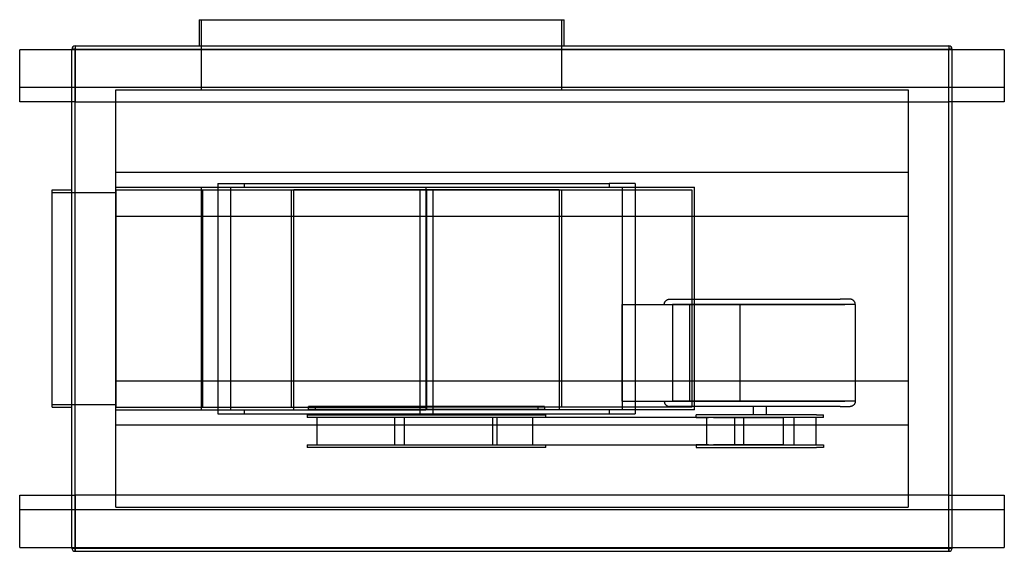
# Model space of a CAD drawing. Header units: millimetres. Extents: x -755 to 755, y -388 to 428.
import ezdxf

# ---------------------------------------------------------------- set-up
doc = ezdxf.new("R2010")
doc.units = ezdxf.units.MM
doc.layers.add('HIDDEN', color=7, linetype='Continuous')
doc.layers.add('THICK', color=7, linetype='Continuous')

msp = doc.modelspace()

# ---------------------------------------------------------------- linework, layer by layer
at = {"layer": 'HIDDEN'}
for p, q in [((-476, 320), (-476, 427.5)), ((76, 427.5), (76, 320)), ((-755, 381.5), (-755, 381.5)), ((-755, 381.5), (-755, 381.5)), ((-675, 382.5), (-670, 382.5)), ((-675, 382.5), (-675, 382.5)), ((-670.1, 381.5), (-675, 381.5)), ((-670, 381.5), (-670.1, 381.5)), ((-670.1, 381.5), (-670.1, 301.5)), ((-670, 387.5), (-670, 382.5)), ((-670, 387.5), (-670, 387.5)), ((-670, 381.5), (-670, 382.5)), ((-670, 382.5), (670, 382.5)), ((670, 381.5), (-670, 381.5)), ((670, 387.5), (670, 382.5)), ((670, 387.5), (670, 387.5)), ((670, 381.5), (670, 382.5)), ((670, 382.5), (675, 382.5)), ((670.1, 381.5), (670, 381.5)), ((675, 381.5), (670.1, 381.5)), ((670.1, 301.5), (670.1, 381.5)), ((675, 382.5), (675, 382.5)), ((755, 381.5), (755, 381.5)), ((755, 381.5), (755, 381.5)), ((755, 323.5), (-755, 323.5)), ((-755, 323.5), (-755, 323.5)), ((-607.5, 320), (-607.5, 320)), ((-607.5, -320), (-607.5, 320)), ((-607.5, 320), (607.5, 320)), ((607.5, 320), (607.5, -320)), ((607.5, 320), (607.5, 320)), ((755, 323.5), (755, 323.5)), ((-755, 301.5), (-755, 301.5)), ((-670.1, 301.5), (-675, 301.5)), ((-670.1, 301.5), (-670, 301.5)), ((-670, 301.5), (670, 301.5)), ((-670, -301.5), (-670, 301.5)), ((670, 301.5), (670.1, 301.5)), ((670, -301.5), (670, 301.5)), ((675, 301.5), (670.1, 301.5)), ((755, 301.5), (755, 301.5)), ((-607.5, 193.7), (607.5, 193.7)), ((-607.5, 193.7), (-607.5, 193.7)), ((607.5, 193.7), (607.5, 193.7)), ((-705, 166.5), (-705, 166.5)), ((-675, 166.5), (-675, 166.5)), ((-607.5, 170.5), (-607.5, 170.5)), ((-607.5, 170.5), (-132.1, 170.5)), ((-607.5, 166.5), (-131.1, 166.5)), ((-607.5, 166.5), (-607.5, 166.5)), ((-607.5, 166.5), (-607.5, -166.5)), ((-476.2, -170.5), (-476.2, 170.5)), ((-474, -166.5), (-474, 166.5)), ((-451, 176.5), (-411, 176.5)), ((-451, 176.5), (-451, -176.5)), ((-451, 176.5), (-451, 176.5)), ((-431.9, 170.5), (-431.9, -170.5)), ((-411, 176.5), (-411, 170.5)), ((-411, 176.5), (148.8, 176.5)), ((-338.6, 166.5), (-338.6, -166.5)), ((72.3, 166.5), (-334.6, 166.5)), ((-334.6, -170.5), (-334.6, 166.5)), ((-141.1, 166.5), (-141.1, -165.5)), ((-132.1, 170.5), (-132.1, 170.5)), ((-132.1, 170.5), (279.8, 170.5)), ((-132.1, 170.5), (-132.1, -170.5)), ((-131.1, 166.5), (275.8, 166.5)), ((-131.1, 166.5), (-131.1, -166.5)), ((-121.1, -165.5), (-121.1, 166.5)), ((72.3, 166.5), (72.3, -170.5)), ((76.4, -166.5), (76.4, 166.5)), ((148.8, 176.5), (148.8, 170.5)), ((188.8, 176.5), (148.8, 176.5)), ((169.7, -170.5), (169.7, 170.5)), ((188.8, 176.5), (188.8, -176.5)), ((188.8, 176.5), (188.8, 176.5)), ((275.8, 166.5), (275.8, -166.5)), ((279.8, -170.5), (279.8, 170.5)), ((-705, 162.5), (-607.5, 162.5)), ((-705, 162.5), (-705, 162.5)), ((-607.5, 162.5), (-607.5, 162.5)), ((-607.5, 126.2), (-451, 126.2)), ((-607.5, 126.2), (-607.5, 126.2)), ((-451, 126.2), (188.8, 126.2)), ((188.8, 126.2), (607.5, 126.2)), ((607.5, 126.2), (607.5, 126.2)), ((168.9, -9.1), (246.3, -9.1)), ((168.9, -157.4), (168.9, -9.1)), ((233.6, -8), (233.7, -7.4)), ((233.6, -8.6), (233.6, -8)), ((233.6, -9.1), (233.6, -8.6)), ((233.7, -7.4), (233.9, -6.8)), ((233.9, -6.8), (234.1, -6.3)), ((234.1, -6.3), (234.3, -5.8)), ((234.3, -5.8), (234.5, -5.2)), ((234.5, -5.2), (234.8, -4.7)), ((234.8, -4.7), (235.2, -4.3)), ((235.2, -4.3), (235.5, -3.8)), ((235.5, -3.8), (235.9, -3.4)), ((235.9, -3.4), (236.4, -3)), ((236.4, -3), (236.8, -2.6)), ((236.8, -2.6), (237.3, -2.3)), ((237.3, -2.3), (237.8, -2)), ((237.8, -2), (238.3, -1.7)), ((238.3, -1.7), (238.8, -1.5)), ((238.8, -1.5), (239.4, -1.3)), ((239.4, -1.3), (240, -1.2)), ((240, -1.2), (240.5, -1.1)), ((240.5, -1.1), (241.1, -1)), ((241.1, -1), (241.7, -1)), ((241.7, -1), (317.2, -1)), ((249.5, -9.1), (246.3, -9.1)), ((246.3, -9.1), (510.6, -9.1)), ((246.3, -9.1), (246.3, -157.4)), ((349.7, -9.1), (249.5, -9.1)), ((272.4, -9.1), (272.4, -157.4)), ((317.2, -1), (503.3, -1)), ((526.5, -9.1), (349.7, -9.1)), ((349.7, -157.4), (349.7, -9.1)), ((518.4, -1), (503.3, -1)), ((519, -1), (518.4, -1)), ((519.5, -1.1), (519, -1)), ((520.1, -1.2), (519.5, -1.1)), ((520.7, -1.3), (520.1, -1.2)), ((521.2, -1.5), (520.7, -1.3)), ((521.8, -1.7), (521.2, -1.5)), ((522.3, -2), (521.8, -1.7)), ((522.8, -2.3), (522.3, -2)), ((523.3, -2.6), (522.8, -2.3)), ((523.7, -3), (523.3, -2.6)), ((524.1, -3.4), (523.7, -3)), ((524.5, -3.8), (524.1, -3.4)), ((524.9, -4.3), (524.5, -3.8)), ((525.2, -4.7), (524.9, -4.3)), ((525.5, -5.2), (525.2, -4.7)), ((525.8, -5.8), (525.5, -5.2)), ((526, -6.3), (525.8, -5.8)), ((526.2, -6.8), (526, -6.3)), ((526.3, -7.4), (526.2, -6.8)), ((526.4, -8), (526.3, -7.4)), ((526.5, -8.6), (526.4, -8)), ((526.5, -9.1), (526.5, -8.6)), ((526.5, -9.1), (526.5, -157.4)), ((-607.5, -126.3), (-607.5, -126.3)), ((-607.5, -126.3), (-451, -126.3)), ((-451, -126.3), (188.8, -126.3)), ((188.8, -126.3), (607.5, -126.3)), ((607.5, -126.3), (607.5, -126.3)), ((-705, -162.5), (-607.5, -162.5)), ((-705, -162.5), (-705, -162.5)), ((-607.5, -162.5), (-607.5, -162.5)), ((-312.1, -169.5), (-312.1, -165.5)), ((-141.1, -165.5), (-312.1, -165.5)), ((-302.1, -165.5), (-302.1, -169.5)), ((-141.1, -165.5), (-141.1, -169.5)), ((-141.1, -165.5), (-141.1, -165.5)), ((-121.1, -165.5), (-141.1, -165.5)), ((-131.1, -165.5), (-131.1, -169.5)), ((49.9, -165.5), (-121.1, -165.5)), ((-121.1, -165.5), (-121.1, -165.5)), ((-121.1, -169.5), (-121.1, -165.5)), ((39.9, -169.5), (39.9, -165.5)), ((49.9, -165.5), (49.9, -169.5)), ((168.9, -157.4), (246.3, -157.4)), ((233.6, -157.4), (233.6, -157.9)), ((233.6, -157.9), (233.6, -158.5)), ((233.6, -158.5), (233.7, -159.1)), ((233.7, -159.1), (233.9, -159.7)), ((233.9, -159.7), (234.1, -160.2)), ((234.1, -160.2), (234.3, -160.7)), ((234.3, -160.7), (234.5, -161.3)), ((234.5, -161.3), (234.8, -161.8)), ((234.8, -161.8), (235.2, -162.2)), ((235.2, -162.2), (235.5, -162.7)), ((235.5, -162.7), (235.9, -163.1)), ((235.9, -163.1), (236.4, -163.5)), ((236.4, -163.5), (236.8, -163.9)), ((236.8, -163.9), (237.3, -164.2)), ((237.3, -164.2), (237.8, -164.5)), ((237.8, -164.5), (238.3, -164.8)), ((238.3, -164.8), (238.8, -165)), ((238.8, -165), (239.4, -165.2)), ((239.4, -165.2), (240, -165.3)), ((240, -165.3), (240.5, -165.4)), ((240.5, -165.4), (241.1, -165.5)), ((241.1, -165.5), (241.7, -165.5)), ((317.2, -165.5), (241.7, -165.5)), ((246.3, -157.4), (510.6, -157.4)), ((249.5, -157.4), (246.3, -157.4)), ((349.7, -157.4), (249.5, -157.4)), ((503.3, -165.5), (317.2, -165.5)), ((526.5, -157.4), (349.7, -157.4)), ((370, -165.5), (370, -178.5)), ((390, -165.5), (390, -178.5)), ((503.3, -165.5), (518.4, -165.5)), ((519, -165.5), (518.4, -165.5)), ((519.5, -165.4), (519, -165.5)), ((520.1, -165.3), (519.5, -165.4)), ((520.7, -165.2), (520.1, -165.3)), ((521.2, -165), (520.7, -165.2)), ((521.8, -164.8), (521.2, -165)), ((522.3, -164.5), (521.8, -164.8)), ((522.8, -164.2), (522.3, -164.5)), ((523.3, -163.9), (522.8, -164.2)), ((523.7, -163.5), (523.3, -163.9)), ((524.1, -163.1), (523.7, -163.5)), ((524.5, -162.7), (524.1, -163.1)), ((524.9, -162.2), (524.5, -162.7)), ((525.2, -161.8), (524.9, -162.2)), ((525.5, -161.3), (525.2, -161.8)), ((525.8, -160.7), (525.5, -161.3)), ((526, -160.2), (525.8, -160.7)), ((526.2, -159.7), (526, -160.2)), ((526.3, -159.1), (526.2, -159.7)), ((526.4, -158.5), (526.3, -159.1)), ((526.5, -157.9), (526.4, -158.5)), ((526.5, -157.4), (526.5, -157.9)), ((-705, -166.5), (-705, -166.5)), ((-675, -166.5), (-675, -166.5)), ((-607.5, -166.5), (-131.1, -166.5)), ((-607.5, -166.5), (-607.5, -166.5)), ((-607.5, -170.5), (-607.5, -170.5)), ((-607.5, -170.5), (-132.1, -170.5)), ((-451, -176.5), (-411, -176.5)), ((-451, -176.5), (-451, -176.5)), ((-411, -170.5), (-411, -176.5)), ((-411, -176.5), (148.8, -176.5)), ((-314.2, -178.5), (-314.2, -182.5)), ((-314.2, -178.5), (52, -178.5)), ((-312.1, -169.5), (-141.1, -169.5)), ((-141.1, -169.5), (-141.1, -178.5)), ((-141.1, -169.5), (-141.1, -169.5)), ((-141.1, -169.5), (-121.1, -169.5)), ((-132.1, -170.5), (-132.1, -170.5)), ((279.8, -170.5), (-132.1, -170.5)), ((275.8, -166.5), (-131.1, -166.5)), ((-121.1, -178.5), (-121.1, -169.5)), ((-121.1, -169.5), (49.9, -169.5)), ((-121.1, -169.5), (-121.1, -169.5)), ((52, -182.5), (52, -178.5)), ((148.8, -170.5), (148.8, -176.5)), ((148.8, -176.5), (188.8, -176.5)), ((188.8, -176.5), (188.8, -176.5)), ((467, -178.5), (282.4, -178.5)), ((282.4, -182.5), (282.4, -178.5)), ((467, -178.5), (477.7, -178.5)), ((477.7, -182.5), (477.7, -178.5)), ((-607.5, -193.8), (-607.5, -193.8)), ((-607.5, -193.8), (607.5, -193.8)), ((-115.6, -182.5), (-314.2, -182.5)), ((-298.9, -224.5), (-298.9, -182.5)), ((-180.1, -182.5), (-180.1, -224.5)), ((-165.6, -182.5), (-165.6, -224.5)), ((-102, -182.5), (-165.6, -182.5)), ((-30.1, -182.5), (-123.4, -182.5)), ((309, -182.5), (-115.6, -182.5)), ((52, -182.5), (-102, -182.5)), ((-30.1, -182.5), (-30.1, -224.5)), ((25.6, -182.5), (-30.1, -182.5)), ((-22.7, -224.5), (-22.7, -182.5)), ((31.7, -224.5), (31.7, -182.5)), ((282.4, -182.5), (301.5, -182.5)), ((298.7, -224.5), (298.7, -182.5)), ((341.8, -182.5), (301.5, -182.5)), ((309, -182.5), (380.9, -182.5)), ((467, -182.5), (309, -182.5)), ((341.8, -182.5), (415.7, -182.5)), ((341.8, -224.5), (341.8, -182.5)), ((354.8, -182.5), (354.8, -224.5)), ((380.9, -182.5), (392.4, -182.5)), ((415.7, -182.5), (415.7, -224.5)), ((432, -182.5), (432, -224.5)), ((466.4, -224.5), (466.4, -182.5)), ((477.7, -182.5), (467, -182.5)), ((607.5, -193.8), (607.5, -193.8)), ((-314.2, -224.5), (-314.2, -228.5)), ((-314.2, -224.5), (-115.6, -224.5)), ((-165.6, -224.5), (-102, -224.5)), ((-115.6, -224.5), (-30.1, -224.5)), ((-115.6, -224.5), (309, -224.5)), ((-102, -224.5), (52, -224.5)), ((-30.1, -224.5), (25.6, -224.5)), ((52, -228.5), (52, -224.5)), ((301.5, -224.5), (282.4, -224.5)), ((282.4, -224.5), (282.4, -228.5)), ((301.5, -224.5), (341.8, -224.5)), ((380.9, -224.5), (309, -224.5)), ((309, -224.5), (467, -224.5)), ((415.7, -224.5), (339.8, -224.5)), ((392.4, -224.5), (380.9, -224.5)), ((467, -224.5), (477.7, -224.5)), ((477.7, -224.5), (477.7, -228.5)), ((52, -228.5), (-314.2, -228.5)), ((282.4, -228.5), (467, -228.5)), ((477.7, -228.5), (467, -228.5)), ((-755, -301.5), (-755, -301.5)), ((-675, -301.5), (-670.1, -301.5)), ((-670, -301.5), (-670.1, -301.5)), ((-670.1, -301.5), (-670.1, -381.5)), ((670, -301.5), (-670, -301.5)), ((670.1, -301.5), (670, -301.5)), ((670.1, -301.5), (675, -301.5)), ((670.1, -381.5), (670.1, -301.5)), ((755, -301.5), (755, -301.5)), ((-755, -323.5), (755, -323.5)), ((-755, -323.5), (-755, -323.5)), ((-607.5, -320), (-607.5, -320)), ((-607.5, -320), (607.5, -320)), ((607.5, -320), (607.5, -320)), ((755, -323.5), (755, -323.5)), ((-755, -381.5), (-755, -381.5)), ((-755, -381.5), (-755, -381.5)), ((-675, -381.5), (-670.1, -381.5)), ((-675, -382.5), (-670, -382.5)), ((-675, -382.5), (-675, -382.5)), ((-670.1, -381.5), (-670, -381.5)), ((-670, -382.5), (-670, -381.5)), ((-670, -381.5), (670, -381.5)), ((-670, -382.5), (670, -382.5)), ((-670, -382.5), (-670, -387.5)), ((-670, -387.5), (-670, -387.5)), ((670, -381.5), (670.1, -381.5)), ((670, -382.5), (670, -381.5)), ((670, -382.5), (675, -382.5)), ((670, -382.5), (670, -387.5)), ((670, -387.5), (670, -387.5)), ((670.1, -381.5), (675, -381.5)), ((675, -382.5), (675, -382.5)), ((755, -381.5), (755, -381.5)), ((755, -381.5), (755, -381.5))]:
    msp.add_line(p, q, dxfattribs=at)
at = {"layer": 'THICK'}
for p, q in [((-480, 427.5), (-480, 387.5)), ((-480, 427.5), (80, 427.5)), ((80, 387.5), (80, 427.5)), ((-675, 381.5), (-755, 381.5)), ((-755, 301.5), (-755, 381.5)), ((-670, 382.5), (-675, 382.5)), ((-675, -382.5), (-675, 382.5)), ((-670, 387.5), (-670, 382.5)), ((-670, 387.5), (670, 387.5)), ((-670, 382.5), (670, 382.5)), ((-670, -382.5), (-670, 382.5)), ((670, 387.5), (670, 382.5)), ((670, -382.5), (670, 382.5)), ((675, 382.5), (670, 382.5)), ((675, -382.5), (675, 382.5)), ((755, 381.5), (675, 381.5)), ((755, 381.5), (755, 301.5)), ((-675, 301.5), (-755, 301.5)), ((755, 301.5), (675, 301.5)), ((-705, 166.5), (-675, 166.5)), ((-705, -166.5), (-705, 166.5)), ((-705, -166.5), (-675, -166.5)), ((-755, -301.5), (-675, -301.5)), ((-755, -381.5), (-755, -301.5)), ((675, -301.5), (755, -301.5)), ((755, -301.5), (755, -381.5)), ((-755, -381.5), (-675, -381.5)), ((-670, -382.5), (-675, -382.5)), ((-670, -382.5), (670, -382.5)), ((-670, -387.5), (-670, -382.5)), ((-670, -387.5), (670, -387.5)), ((675, -382.5), (670, -382.5)), ((670, -387.5), (670, -382.5)), ((675, -381.5), (755, -381.5))]:
    msp.add_line(p, q, dxfattribs=at)
for centre, start, end in [((-670, 382.5), 90, 180), ((670, 382.5), 0, 90), ((-670, -382.5), 180, 270), ((670, -382.5), 270, 0)]:
    msp.add_arc(centre, 5, start, end, dxfattribs=at)

doc.saveas('drawing.dxf')
